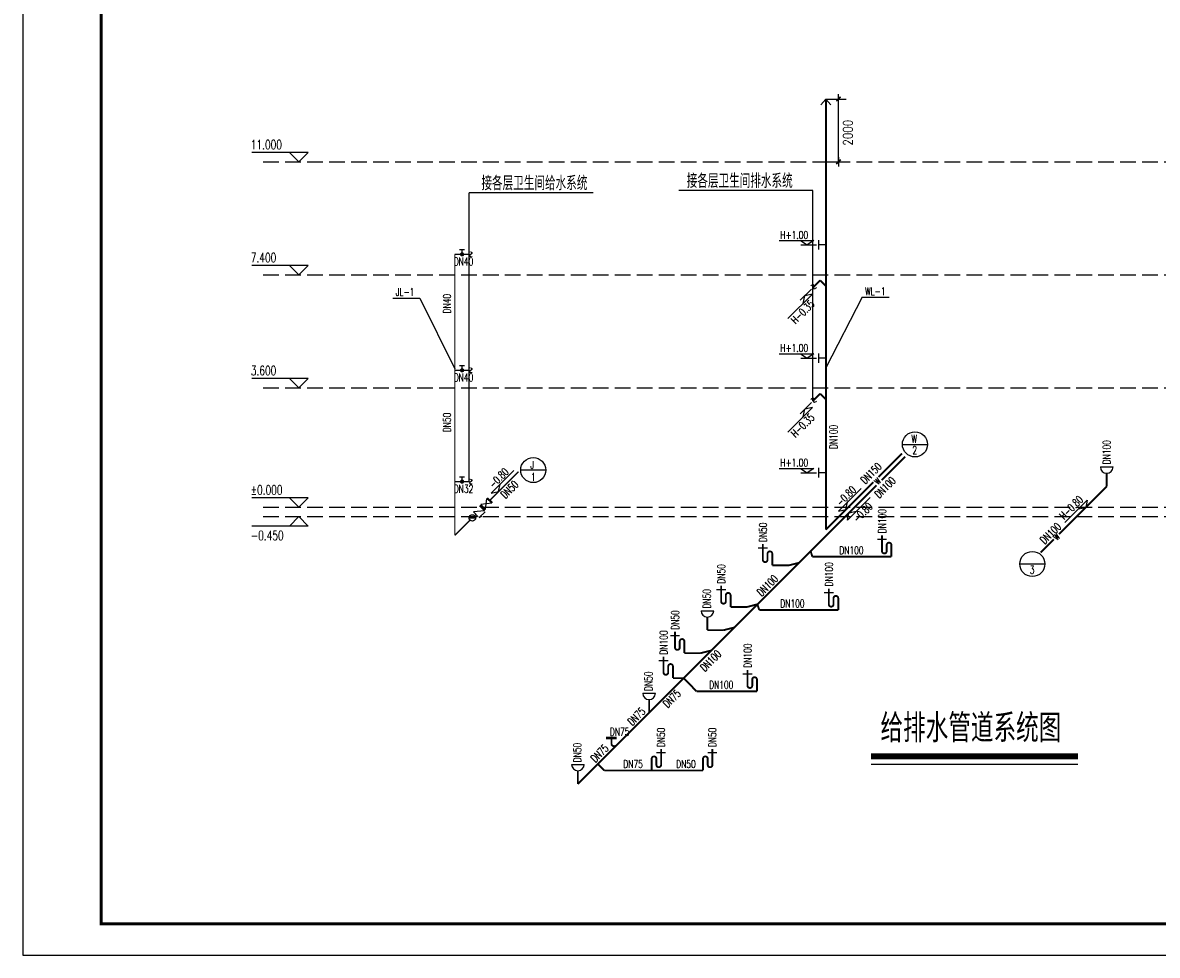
# Model space of a CAD drawing. Extents: x 687841 to 771941, y 252015 to 732780.
# Tile 1 of 99: x 687841 to 723983, y 252015 to 281715. Entities that reach past the tile are written whole.
import ezdxf
from ezdxf.enums import TextEntityAlignment as Align

# ---------------------------------------------------------------- set-up
doc = ezdxf.new("R2010")
doc.units = 0
doc.header["$LTSCALE"] = 1000
doc.header["$MEASUREMENT"] = 0
doc.linetypes.add('DASH', pattern=[0.35, 0.25, -0.1])
doc.layers.get('0').update_dxf_attribs({"linetype": 'CONTINUOUS'})
for name, color, linetype in [('BZ', 40, 'CONTINUOUS'), ('DIM_ELEV', 3, 'CONTINUOUS'), ('G', 4, 'CONTINUOUS'), ('HZ', 6, 'CONTINUOUS'), ('PIPE-给水管', 30, 'CONTINUOUS'), ('PUB_TEXT', 7, 'CONTINUOUS'), ('PUB_TITLE', 4, 'CONTINUOUS'), ('WALL', 2, 'CONTINUOUS'), ('WS', 6, 'CONTINUOUS'), ('给水排水', 7, 'CONTINUOUS')]:
    doc.layers.add(name, color=color, linetype=linetype)
doc.styles.add('_TCH_DIM', font='SIMPLEX', dxfattribs={"bigfont": 'GBCBIG'})
doc.styles.add('DIM_FONT', font='SIMPLEX.shx', dxfattribs={"width": 0.8})
doc.styles.add('HZTXT', font='romans.shx', dxfattribs={"width": 0.7, "height": 500, "bigfont": 'hztxt.shx'})
doc.styles.add('ROMANS', font='romans', dxfattribs={"width": 0.7})
doc.styles.add('STYLE2', font='txt.shx', dxfattribs={"bigfont": 'hztxt.shx'})

# ---------------------------------------------------------------- blocks, each defined once
blk = doc.blocks.new('wrtgtg')
at = {"layer": 'PUB_TITLE'}
blk.add_lwpolyline([(-75296, -5841), (8804, -5841), (8804, 53559), (-75296, 53559)], close=True, dxfattribs=at)
at = {"layer": 'PUB_TITLE', "const_width": 100}
blk.add_lwpolyline([(-72796, -4841), (7804, -4841), (7804, 52559), (-72796, 52559)], close=True, dxfattribs=at)
blk = doc.blocks.new('A$C23C55F8A')
at = {"layer": 'BZ', "style": 'ROMANS', "width": 0.65}
blk.add_text('~', height=300, rotation=90, dxfattribs=at).set_placement((43, 84), align=Align.MIDDLE)
blk = doc.blocks.new('_DIMX')
blk.add_line((-150, 0), (150, 0))
at = {"const_width": 50}
blk.add_lwpolyline([(-70, -70), (70, 70)], dxfattribs=at)

msp = doc.modelspace()

# ---------------------------------------------------------------- linework, layer by layer
at = {"layer": 'BZ'}
for p, q in [((713426.4, 279284.9), (713269.9, 279096)), ((713426.4, 279284.9), (713582.8, 279096)), ((713426.4, 277284.9), (714075.8, 277284.9)), ((711935.6, 274773.8), (713044.6, 274773.8)), ((712621.2, 274773.8), (712833.4, 274636.1)), ((713044.6, 274773.8), (712832.5, 274636.1)), ((701914.8, 274481.9), (701758.8, 274481.9)), ((701836.8, 274337.4), (701836.8, 274481.9)), ((712626.3, 274636.1), (713132.1, 274636.1)), ((699634.8, 272947.4), (700496.6, 272947.4)), ((700496.6, 272947.4), (701605.3, 270696.7)), ((712216.9, 272289.4), (713001.1, 273073.6)), ((712607.8, 272875.3), (712965.5, 273232.9)), ((712701.7, 272774.3), (712754.3, 273021.7)), ((713001.1, 273073.6), (712753.6, 273021.1)), ((714583.2, 272969.8), (713426.4, 270719.1)), ((714583.2, 272969.8), (715445, 272969.8)), ((711935.6, 271173.8), (713044.6, 271173.8)), ((712621.2, 271173.8), (712833.4, 271036.1)), ((713044.6, 271173.8), (712832.5, 271036.1)), ((701914.8, 270788.7), (701758.8, 270788.7)), ((701836.8, 270644.2), (701836.8, 270788.7)), ((712626.3, 271036.1), (713132.1, 271036.1)), ((712216.9, 268676.8), (713001.1, 269461)), ((712607.8, 269262.6), (712965.5, 269620.3)), ((712701.7, 269161.6), (712754.3, 269409.1)), ((713001.1, 269461), (712753.6, 269408.4)), ((715863.3, 268286.3), (716663.3, 268286.3)), ((702763.6, 266734.8), (703483.9, 267455.1)), ((704503.7, 267467.1), (703703.7, 267467.1)), ((711935.6, 267522.7), (713044.6, 267522.7)), ((712621.2, 267522.7), (712833.4, 267384.9)), ((713044.6, 267522.7), (712832.5, 267384.9)), ((722172, 267567.9), (722572, 267567.9)), ((701914.8, 267243.9), (701758.8, 267243.9)), ((701836.8, 267099.4), (701836.8, 267243.9)), ((712626.3, 267384.9), (713132.1, 267384.9)), ((702763.6, 266734.8), (702999.2, 266782)), ((703249.4, 267032.1), (702818.6, 266601.3)), ((702999.2, 266782), (703046.4, 267017.6)), ((713828.1, 266160), (714548.4, 266880.3)), ((714063.8, 266207.2), (714111, 266442.9)), ((714114.8, 265873.4), (714835, 266593.7)), ((721751.8, 266513.5), (721032.9, 265794.7)), ((721751.8, 266513.5), (721706, 266277.6)), ((713828.1, 266160), (714063.8, 266207.2)), ((714114.8, 265873.4), (714161.9, 266109)), ((714161.9, 266109), (714397.6, 266156.2)), ((721470.1, 266231.8), (721706, 266277.6)), ((711272.5, 264988.6), (711561.7, 264988.6)), ((715069.1, 265265.2), (715358.3, 265265.2)), ((719602.4, 264476.5, 0), (720402.4, 264476.5, 0)), ((709944.9, 263665.6), (710234.1, 263665.6)), ((713374.9, 263571.1), (713664.2, 263571.1)), ((709451.5, 262986.2), (709851.5, 262986.2)), ((708475.6, 262196.2), (708764.8, 262196.2)), ((708108.8, 261400.3), (708398, 261400.3)), ((710785.2, 260981.4), (711074.5, 260981.4)), ((707594.8, 260358.5), (707994.8, 260358.5)), ((708321.8, 258458.6), (708032.5, 258458.6)), ((709956.7, 258458.6), (709667.5, 258458.6)), ((705326.2, 258089.9), (705726.2, 258089.9))]:
    msp.add_line(p, q, dxfattribs=at)
at = {"layer": 'BZ', "color": 3}
for p, q in [((713426.4, 279284.9), (714075.8, 279284.9)), ((713825.8, 277285.9), (713825.8, 279284.9))]:
    msp.add_line(p, q, dxfattribs=at)
at = {"layer": 'BZ', "linetype": 'DASH', "ltscale": 2}
for p, q in [((695503, 277284.9), (758409.2, 277284.9)), ((695503, 273684.9), (758409.2, 273684.9)), ((695503, 270084.9), (758409.2, 270084.9)), ((695503, 266284.9), (758409.2, 266284.9)), ((695503, 265984.9), (758409.2, 265984.9))]:
    msp.add_line(p, q, dxfattribs=at)
at = {"layer": 'BZ', "const_width": 67.2}
for points in [[(701860.8, 274361.4, -1), (701812.8, 274313.4, -1)], [(701860.8, 270668.2, -1), (701812.8, 270620.2, -1)], [(701860.8, 267123.4, -1), (701812.8, 267075.4, -1)]]:
    msp.add_lwpolyline(points, format="xyb", close=True, dxfattribs=at)
at = {"layer": 'BZ'}
for centre in [(716263.3, 268286.3), (704103.7, 267467.1), (720002.4, 264476.5, 0)]:
    msp.add_circle(centre, 400, dxfattribs=at)
for centre in [(722372, 267567.9), (709651.5, 262986.2), (707794.8, 260358.5), (705526.2, 258089.9)]:
    msp.add_arc(centre, 200, 180, 0, dxfattribs=at)
at = {"layer": 'DIM_ELEV'}
for p, q in [((696938.5, 277584.9), (695138.5, 277584.9)), ((696638.5, 277284.9), (696338.5, 277584.9)), ((696638.5, 277284.9), (696938.5, 277584.9)), ((696938.5, 273984.9), (695138.5, 273984.9)), ((696638.5, 273684.9), (696338.5, 273984.9)), ((696638.5, 273684.9), (696938.5, 273984.9)), ((696938.5, 270384.9), (695138.5, 270384.9)), ((696638.5, 270084.9), (696338.5, 270384.9)), ((696638.5, 270084.9), (696938.5, 270384.9)), ((696938.5, 266584.9), (695138.5, 266584.9)), ((696638.5, 266284.9), (696338.5, 266584.9)), ((696638.5, 266284.9), (696938.5, 266584.9)), ((696938.5, 265684.9), (695138.5, 265684.9)), ((696638.5, 265984.9), (696338.5, 265684.9)), ((696638.5, 265984.9), (696938.5, 265684.9))]:
    msp.add_line(p, q, dxfattribs=at)
at = {"layer": 'G', "const_width": 40}
for points in [[(701605.3, 265388), (701605.3, 274337.4)], [(701605.3, 274337.4), (702068.2, 274337.4)], [(701605.3, 270644.2), (702068.2, 270644.2)], [(701605.3, 267099.4), (702068.2, 267099.4)], [(702705.6, 266488.3), (703632.5, 267415.2)], [(701605.3, 265388), (702088.5, 265871.2)]]:
    msp.add_lwpolyline(points, dxfattribs=at)
at = {"layer": 'PIPE-给水管'}
for p, q in [((702783.8, 266410), (702429.3, 266368.6)), ((702585.9, 266212.1), (702429.3, 266368.6)), ((702585.9, 266212.1), (702627.3, 266566.5)), ((702783.8, 266410), (702627.3, 266566.5)), ((702803.6, 266429.8), (702647.1, 266586.3)), ((702551.8, 266174.6), (702197.3, 266133.2)), ((702353.8, 265976.6), (702197.3, 266133.2)), ((702386.2, 265953.6), (702572, 266139.5)), ((702551.8, 266174.6), (702395.3, 266331.1)), ((702566.1, 266192.3), (702409.6, 266348.8)), ((702257.5, 265940), (702068, 265940.1)), ((702068.3, 265939.7), (702144.7, 265965.4)), ((702144.7, 265965.4), (702144.7, 265939.2)), ((702386.2, 265953.6), (702462.1, 266002.4))]:
    msp.add_line(p, q, dxfattribs=at)
at = {"layer": 'PIPE-给水管', "const_width": 35}
for points in [[(702237.4, 266016.7), (702275.6, 266054.9)], [(702473.5, 266252.9), (702509.3, 266288.6)]]:
    msp.add_lwpolyline(points, dxfattribs=at)
at = {"layer": 'PIPE-给水管'}
msp.add_circle((702163.8, 265943.1), 104.1, dxfattribs=at)
at = {"layer": 'WALL'}
msp.add_line((714865.6, 258100.3), (721454.7, 258100.3), dxfattribs=at)
at = {"layer": 'WALL', "const_width": 195}
msp.add_lwpolyline([(714865.6, 258351), (721454.7, 258351)], dxfattribs=at)
at = {"layer": 'WS'}
for p, q in [((713190.3, 274784.8), (713190.3, 274487.3)), ((713426.4, 274636.1), (713190.3, 274636.1)), ((713190.3, 271184.8), (713190.3, 270887.3)), ((713426.4, 271036.1), (713190.3, 271036.1)), ((713190.3, 267533.7), (713190.3, 267236.2)), ((713426.4, 267384.9), (713190.3, 267384.9)), ((706758.5, 258952.7), (706431.4, 258952.7)), ((706758.5, 258906.5), (706431.4, 258906.5))]:
    msp.add_line(p, q, dxfattribs=at)
at = {"layer": 'WS', "const_width": 60}
for points in [[(713426.4, 279284.9), (713426.4, 265568.6)], [(713243.3, 273510.7), (713011.4, 273278.8)], [(713426.4, 273327.6), (713243.3, 273510.7)], [(713243.3, 269898.1), (713011.4, 269666.2)], [(713426.4, 269715), (713243.3, 269898.1)], [(715853.1, 267995.3), (715104.7, 267246.9)], [(715950.6, 267897.7), (715202.2, 267149.3)], [(714939.7, 267081.9), (713426.4, 265568.6)], [(722372, 266951.3), (722372, 267367.9)], [(715037.2, 266984.4), (713505.5, 265452.7)], [(722372, 266951.3), (720850.8, 265430.1)], [(713505.5, 265452.7), (705526.2, 257473.3)], [(715213.7, 264887.5), (715213.7, 265389.5)], [(720685.8, 265265.1), (720263.8, 264843.1)], [(711417.1, 264610.8), (711417.1, 265112.9)], [(715363.7, 265079.7), (715363.7, 264887.5)], [(715513.7, 264707.2), (715513.7, 265079.7)], [(711567.1, 264803), (711567.1, 264610.8)], [(711717.1, 264430.6), (711717.1, 264803)], [(712996.3, 264707.2), (712940.2, 264887.3)], [(715513.7, 264707.2), (712996.3, 264707.2)], [(712236, 264430.6), (711717.1, 264430.6)], [(712573.5, 264516.1), (712236, 264430.6)], [(710089.5, 263287.8), (710089.5, 263789.9)], [(710239.5, 263480), (710239.5, 263287.8)], [(710389.5, 263107.6), (710389.5, 263480)], [(713519.6, 263193.3), (713519.6, 263695.4)], [(710908.4, 263107.6), (710389.5, 263107.6)], [(711246, 263193.1), (710908.4, 263107.6)], [(711302.1, 263013.1), (711246, 263193.1)], [(713669.6, 263385.5), (713669.6, 263193.3)], [(713819.6, 263013.1), (713819.6, 263385.5)], [(709651.5, 262369.6), (709651.5, 262786.2)], [(713819.6, 263013.1), (711302.1, 263013.1)], [(710170.4, 262369.6), (709651.5, 262369.6)], [(710508, 262455.1), (710170.4, 262369.6)], [(708620.2, 261818.5), (708620.2, 262320.5)], [(708770.2, 262010.7), (708770.2, 261818.5)], [(708920.2, 261638.3), (708920.2, 262010.7)], [(709776.7, 261723.8), (709439.1, 261638.3)], [(708253.4, 261022.6), (708253.4, 261524.6)], [(709439.1, 261638.3), (708920.2, 261638.3)], [(708403.4, 261214.8), (708403.4, 261022.6)], [(708553.4, 260842.3), (708553.4, 261214.8)], [(710929.9, 260603.6), (710929.9, 261105.7)], [(708895.2, 260842.3), (708553.4, 260842.3)], [(709304.8, 260423.4), (708895.2, 260842.3)], [(711079.9, 260795.8), (711079.9, 260603.6)], [(711229.9, 260423.4), (711229.9, 260795.8)], [(711229.9, 260423.4), (709304.8, 260423.4)], [(707794.8, 259741.9), (707794.8, 260158.5)], [(706595, 258724.3), (706595, 258906.5)], [(708177.1, 258080.8), (708177.1, 258582.9)], [(709812.1, 258080.8), (709812.1, 258582.9)], [(706367.8, 257900.6), (706163, 258110.1)], [(707877.1, 257900.6), (707877.1, 258273.1)], [(708027.1, 258273.1), (708027.1, 258080.8)], [(709512.1, 257900.6), (709512.1, 258273.1)], [(709662.1, 258273.1), (709662.1, 258080.8)], [(705526.2, 257473.3), (705526.2, 257889.9)], [(709512.1, 257900.6), (706367.8, 257900.6)]]:
    msp.add_lwpolyline(points, dxfattribs=at)
for points in [[(715363.7, 265079.7, -1), (715513.7, 265079.7)], [(711567.1, 264610.8, -1), (711417.1, 264610.8)], [(711567.1, 264803, -1), (711717.1, 264803)], [(715363.7, 264887.5, -1), (715213.7, 264887.5)], [(710239.5, 263480, -1), (710389.5, 263480)], [(713669.6, 263385.5, -1), (713819.6, 263385.5)], [(710239.5, 263287.8, -1), (710089.5, 263287.8)], [(713669.6, 263193.3, -1), (713519.6, 263193.3)], [(708770.2, 262010.7, -1), (708920.2, 262010.7)], [(708770.2, 261818.5, -1), (708620.2, 261818.5)], [(708403.4, 261214.8, -1), (708553.4, 261214.8)], [(708403.4, 261022.6, -1), (708253.4, 261022.6)], [(711079.9, 260603.6, -1), (710929.9, 260603.6)], [(711079.9, 260795.8, -1), (711229.9, 260795.8)], [(706595, 258724.3, 0.4665888), (706755.7, 258702.8)], [(708027.1, 258273.1, 1), (707877.1, 258273.1)], [(708027.1, 258080.8, 1), (708177.1, 258080.8)], [(709662.1, 258273.1, 1), (709512.1, 258273.1)], [(709662.1, 258080.8, 1), (709812.1, 258080.8)]]:
    msp.add_lwpolyline(points, format="xyb", dxfattribs=at)
at = {"layer": '给水排水'}
for p, q in [((702068.2, 267099.4), (702068.2, 276295.8)), ((713011.4, 269666.2), (713011.4, 276368.1))]:
    msp.add_line(p, q, dxfattribs=at)
at = {"layer": '给水排水', "color": 0}
for p, q in [((706014.6, 276295.8), (702068.2, 276295.8)), ((713011.4, 276368.1), (708741.9, 276368.1))]:
    msp.add_line(p, q, dxfattribs=at)

# ---------------------------------------------------------------- block references
msp.add_blockref('wrtgtg', (763136.5, 257856.1))
at = {"layer": 'BZ', "color": 3, "xscale": -1}
for p, rotation in [((713825.8, 279284.9), 270), ((713825.8, 277284.9), 90)]:
    msp.add_blockref('_DIMX', p, dxfattribs=dict(at, rotation=rotation))
at = {"layer": 'G', "rotation": 1.780807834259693}
for p in [(702050.8, 274252.6), (702050.8, 270559.4), (702050.8, 267014.6)]:
    msp.add_blockref('A$C23C55F8A', p, dxfattribs=at)

# ---------------------------------------------------------------- texts
at = {"layer": 'BZ'}
for s, height, style, width, p in [('接各层卫生间给水系统', 450, 'HZTXT', 0.75, (702453.9, 276379.6)), ('接各层卫生间排水系统', 450, 'HZTXT', 0.75, (708993.6, 276451.8)), ('H+1.00', 250, 'ROMANS', 0.7, (711974.9, 274829.2)), ('DN40', 250, 'ROMANS', 0.7, (701572.7, 273983.6)), ('JL-1', 250, 'ROMANS', 0.7, (699724.5, 273014.5)), ('WL-1', 250, 'ROMANS', 0.7, (714672.9, 273036.9)), ('H+1.00', 250, 'ROMANS', 0.7, (711974.9, 271229.2)), ('DN40', 250, 'ROMANS', 0.7, (701572.7, 270290.4)), ('W', 250, 'ROMANS', 0.7, (716150.8, 268340.2, 0)), ('2', 250, 'ROMANS', 0.7, (716181, 267976.3, 0)), ('H+1.00', 250, 'ROMANS', 0.7, (711974.9, 267578.1)), ('J', 250, 'ROMANS', 0.7, (704011.9, 267504.6)), ('1', 250, 'ROMANS', 0.7, (704028.5, 267127.2)), ('DN32', 250, 'ROMANS', 0.7, (701572.7, 266745.6)), ('3', 250, 'ROMANS', 0.7, (719920.1, 264166.5))]:
    msp.add_text(s, height=height, dxfattribs=dict(at, style=style, width=width)).set_placement(p)
at = {"layer": 'BZ', "linetype": 'ByBlock', "style": 'ROMANS', "width": 0.7}
for p in [(713022.5, 273290.6), (713022.5, 269678)]:
    msp.add_text('~', height=300, rotation=135, dxfattribs=at).set_placement(p, align=Align.MIDDLE)
at = {"layer": 'BZ', "style": 'ROMANS', "width": 0.7}
for s, rotation, p in [('DN40', 90, (701479.4, 272454)), ('H-0.35', 45, (712460.6, 272101.3)), ('DN50', 90, (701479.4, 268672.5)), ('H-0.35', 45, (712460.6, 268488.7)), ('DN100', 90, (713792.4, 268136.4))]:
    msp.add_text(s, height=250, rotation=rotation, dxfattribs=at).set_placement(p)
for s, height, rotation, p in [('DN100', 250, 90, (722368.7, 268036.1)), ('-0.80', 250, 45, (703004.2, 267215.4)), ('DN150', 250, 45, (714864.3, 267365.3, 691.2)), ('DN50', 250, 45, (703347.8, 266848.8)), ('W', 200, 45, (715075.3, 267111.3, 691.2)), ('DN100', 250, 45, (715313.1, 266916.5, 691.2)), ('-0.80', 250, 45, (714068.8, 266640.6)), ('-0.80', 250, 45, (714595.4, 266114)), ('H-0.80', 250, 45, (721241.9, 266274.2)), ('DN100', 250, 90, (715217.5, 265840.8)), ('DN50', 250, 90, (711420.8, 265483)), ('DN100', 250, 45, (720580.9, 265453.3, 1001.8)), ('W', 200, 45, (720775.9, 265340, 1001.8)), ('DN50', 250, 90, (710093.3, 264160)), ('DN100', 250, 90, (713523.3, 264146.6)), ('DN100', 250, 45, (711564, 263792.2)), ('DN50', 250, 90, (709632.6, 263368.3)), ('DN50', 250, 90, (708624, 262690.6)), ('DN100', 250, 90, (708257.2, 261975.9)), ('DN100', 250, 45, (709756.2, 261396.1)), ('DN100', 250, 90, (710933.6, 261556.9)), ('DN50', 250, 90, (707775.8, 260740.6)), ('DN75', 250, 45, (708521, 260188.1)), ('DN75', 250, 45, (707391.5, 259619.7)), ('DN50', 250, 90, (708173.4, 258953)), ('DN50', 250, 90, (709808.3, 258953)), ('DN50', 250, 90, (705507.3, 258472)), ('DN75', 250, 45, (706218.2, 258446.4))]:
    msp.add_text(s, height=height, rotation=rotation, dxfattribs=at).set_placement(p, align=Align.MIDDLE)
for s, p in [('DN100', (714241, 264911.6)), ('DN100', (712360.4, 263217.4)), ('DN100', (710092.7, 260627.7)), ('DN75', (706856.6, 259132.8)), ('DN75', (707284.1, 258104.9)), ('DN50', (708968.2, 258104.9))]:
    msp.add_text(s, height=250, dxfattribs=at).set_placement(p, align=Align.MIDDLE)
at = {"layer": 'BZ', "color": 3, "insert": (714125.8, 278211.6), "char_height": 300, "attachment_point": 5, "rotation": 90, "style": 'DIM_FONT'}
msp.add_mtext('2000', dxfattribs=at)
at = {"layer": 'HZ', "linetype": 'Continuous', "style": 'STYLE2', "width": 0.8}
msp.add_text('给排水管道系统图', height=900, dxfattribs=at).set_placement((718044.8, 259297.6), align=Align.MIDDLE)
at = {"layer": 'PUB_TEXT', "style": '_TCH_DIM', "width": 0.705882}
for s, p in [('11.000', (695108.5, 277685)), ('7.400', (695108.5, 274085)), ('3.600', (695108.5, 270485)), ('%%P0.000', (695108.5, 266685)), ('-0.450', (695108.5, 265234.8))]:
    msp.add_text(s, height=297.5, dxfattribs=at).set_placement(p)

doc.saveas('drawing.dxf')
